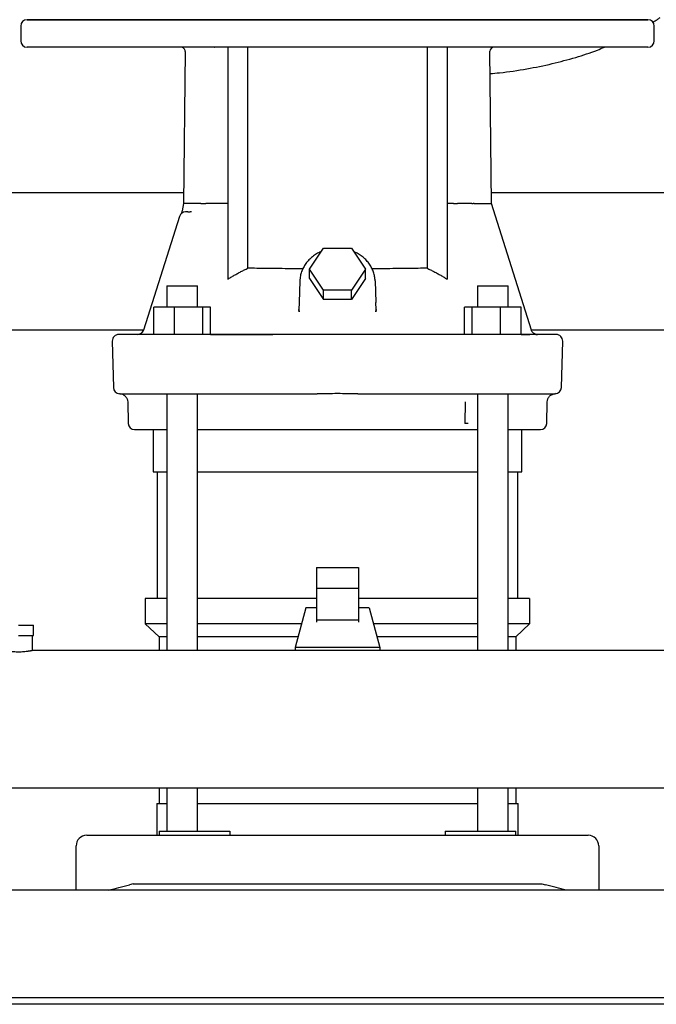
# Model space of a CAD drawing. Header units: millimetres. Extents: x 12 to 2031, y 10 to 1011.
# Tile 2 of 9: x 313 to 615, y 10 to 476. Entities that reach past the tile are written whole.
import ezdxf

# ---------------------------------------------------------------- set-up
doc = ezdxf.new("R2010")
doc.units = ezdxf.units.MM

msp = doc.modelspace()

# ---------------------------------------------------------------- linework, layer by layer
at = {"color": 7, "linetype": 'Continuous', "lineweight": 25}
for p, q in [((316.8, 476.48), (463.1, 476.48)), ((610.8, 476.48), (316.8, 476.48)), ((463.1, 476.48), (610.8, 476.48)), ((313.8, 473.48), (313.8, 466.48)), ((613.8, 466.48), (613.8, 473.48)), ((610.8, 463.48), (316.8, 463.48)), ((391.64, 461.48), (390.89, 389.43)), ((405.43, 463.44), (405.5, 463.45)), ((409.44, 463.48), (409.34, 463.48)), ((421.38, 463.46), (411.82, 463.46)), ((411.82, 463.46), (411.82, 353.63)), ((421.38, 358.88), (421.38, 463.46)), ((506.22, 463.46), (506.22, 358.88)), ((515.8, 463.46), (506.22, 463.46)), ((515.8, 463.46), (515.8, 353.62)), ((536.71, 389.48), (535.96, 461.53)), ((390.94, 394.48), (234.66, 394.48)), ((692.94, 394.48), (536.66, 394.48)), ((390.89, 389.43), (390.23, 386.03)), ((406.96, 389.48), (402, 389.48)), ((411.82, 389.48), (408.83, 389.48)), ((518.76, 389.48), (515.8, 389.48)), ((525.61, 389.48), (524.83, 389.48)), ((526.84, 389.48), (525.61, 389.48)), ((388.96, 383.39), (371.96, 329.58)), ((389.07, 383.67), (388.96, 383.39)), ((389.13, 383.81), (389.07, 383.67)), ((389.72, 384.71), (389.74, 384.73)), ((389.72, 384.71), (389.74, 384.72)), ((391.39, 385.45), (391.39, 385.45)), ((392.42, 385.59), (391.82, 385.48)), ((392.42, 385.59), (391.82, 385.48)), ((392.86, 385.48), (394.1, 385.48)), ((394.66, 385.59), (394.1, 385.48)), ((394.66, 385.59), (394.1, 385.48)), ((394.1, 385.48), (394.26, 385.45)), ((394.69, 385.54), (394.24, 385.48)), ((394.69, 385.54), (394.27, 385.48)), ((450.52, 358.44), (457.16, 368.4)), ((457.16, 368.4), (470.44, 368.4)), ((470.44, 368.4), (477.08, 358.44)), ((450.52, 353.94), (450.52, 358.44)), ((457.16, 348.48), (450.52, 358.44)), ((477.08, 358.44), (470.44, 348.48)), ((477.08, 353.94), (477.08, 358.44)), ((382.95, 350.48), (382.95, 340.48)), ((382.95, 350.48), (397.54, 350.48)), ((397.54, 350.48), (397.55, 350.48)), ((397.55, 340.48), (397.55, 350.48)), ((445.98, 352.91), (445.62, 342.61)), ((450.52, 353.94), (457.16, 343.98)), ((477.08, 353.94), (470.44, 343.98)), ((481.61, 352.93), (481.98, 342.61)), ((530.04, 350.48), (530.04, 340.48)), ((530.04, 350.48), (536.96, 350.48)), ((536.96, 350.48), (544.64, 350.48)), ((544.64, 340.48), (544.64, 350.48)), ((457.16, 343.98), (457.16, 348.48)), ((470.44, 348.48), (457.16, 348.48)), ((470.44, 343.98), (470.44, 348.48)), ((376.87, 327.48), (376.87, 340.48)), ((386.67, 340.48), (376.87, 340.48)), ((386.67, 327.48), (386.67, 340.48)), ((400.05, 340.48), (386.67, 340.48)), ((400.05, 327.48), (400.05, 340.48)), ((403.64, 340.48), (400.05, 340.48)), ((403.64, 327.48), (403.64, 340.48)), ((445.62, 342.61), (445.53, 339.32)), ((470.44, 343.98), (457.16, 343.98)), ((482.07, 339.32), (481.98, 342.61)), ((523.95, 327.48), (523.95, 340.48)), ((527.54, 340.48), (523.95, 340.48)), ((527.54, 327.48), (527.54, 340.48)), ((540.93, 340.48), (527.54, 340.48)), ((540.93, 327.48), (540.93, 340.48)), ((550.72, 340.48), (540.93, 340.48)), ((550.73, 327.52), (550.72, 340.48)), ((445.45, 339.04), (445.53, 339.32)), ((445.45, 339.04), (445.53, 339.32)), ((445.53, 339.32), (445.59, 338.26)), ((445.59, 338.26), (445.53, 339.32)), ((482.04, 338.28), (482.07, 339.32)), ((482.07, 339.32), (482.04, 338.28)), ((482.15, 339.04), (482.07, 339.32)), ((371.96, 329.58), (253.68, 329.48)), ((370.44, 327.8), (369.54, 327.52)), ((546.06, 327.48), (381.54, 327.48)), ((403.64, 327.48), (433.14, 327.48)), ((567.45, 327.48), (553.39, 327.48)), ((673.96, 329.58), (555.68, 329.48)), ((558.32, 327.5), (558.52, 327.48)), ((357.15, 324.4), (357.72, 302.4)), ((569.88, 302.4), (570.45, 324.4)), ((360.91, 299.48), (360.77, 299.48)), ((382, 299.48), (454.13, 299.48)), ((382.95, 299.48), (382.95, 177.98)), ((397.55, 177.98), (397.55, 299.47)), ((473.47, 299.48), (545.6, 299.48)), ((530.04, 299.47), (530.04, 177.98)), ((544.64, 177.98), (544.64, 299.48)), ((552.94, 299.48), (566.69, 299.48)), ((566.99, 299.49), (566.69, 299.48)), ((364.46, 295.56), (364.72, 285.4)), ((524.34, 295.59), (524.07, 285.4)), ((562.88, 285.4), (563.14, 295.59)), ((367.72, 282.48), (382.96, 282.48)), ((376.45, 282.48), (376.45, 262.48)), ((376.45, 282.48), (382.96, 282.48)), ((397.56, 282.48), (404.96, 282.48)), ((397.56, 282.48), (463.8, 282.48)), ((405.35, 282.48), (522.25, 282.48)), ((463.8, 282.48), (530.04, 282.48)), ((522.64, 282.48), (530.04, 282.48)), ((544.64, 282.48), (559.88, 282.48)), ((544.64, 282.48), (551.15, 282.48)), ((551.15, 262.48), (551.15, 282.48)), ((376.45, 262.48), (382.96, 262.48)), ((378.45, 262.48), (378.45, 202.48)), ((397.56, 262.48), (463.8, 262.48)), ((463.8, 262.48), (530.04, 262.48)), ((544.64, 262.48), (551.15, 262.48)), ((549.15, 202.48), (549.15, 262.48)), ((453.8, 217.17), (473.8, 217.17)), ((453.8, 217.17), (453.8, 207.28)), ((473.8, 217.17), (473.8, 207.28)), ((473.8, 207.28), (453.8, 207.28)), ((453.8, 207.28), (453.8, 192.27)), ((473.8, 207.28), (473.8, 192.27)), ((372.8, 202.48), (372.8, 190.48)), ((382.96, 202.48), (372.8, 202.48)), ((453.8, 202.48), (397.56, 202.48)), ((530.04, 202.48), (473.8, 202.48)), ((554.8, 202.48), (544.64, 202.48)), ((554.8, 202.48), (554.8, 190.48)), ((448.8, 198.13), (443.8, 179.38)), ((453.8, 198.13), (448.8, 198.13)), ((478.8, 198.13), (473.8, 198.13)), ((478.8, 198.13), (483.8, 179.38)), ((473.8, 192.27), (453.8, 192.27)), ((453.8, 192.27), (453.8, 191.32)), ((473.8, 192.27), (473.8, 191.32)), ((312.8, 189.98), (319.8, 189.98)), ((319.8, 184.98), (319.8, 189.98)), ((382.95, 190.48), (372.8, 190.48)), ((379.3, 184.48), (372.8, 190.48)), ((446.76, 190.48), (397.55, 190.48)), ((530.04, 190.48), (480.84, 190.48)), ((554.8, 190.48), (544.64, 190.48)), ((548.3, 184.48), (554.8, 190.48)), ((312.8, 184.98), (319.8, 184.98)), ((319.15, 184.98), (319.15, 177.98)), ((382.95, 184.48), (379.3, 184.48)), ((379.3, 184.48), (379.3, 177.98)), ((445.16, 184.48), (397.55, 184.48)), ((530.04, 184.48), (482.44, 184.48)), ((548.3, 184.48), (544.64, 184.48)), ((548.3, 184.48), (548.3, 177.98)), ((843.8, 177.98), (319.15, 177.98)), ((443.8, 179.38), (443.8, 177.98)), ((483.8, 179.38), (443.8, 179.38)), ((483.8, 179.38), (483.8, 177.98)), ((114.3, 112.98), (843.8, 112.98)), ((379.3, 112.98), (379.3, 105.48)), ((382.95, 112.98), (382.95, 92.48)), ((397.55, 92.48), (397.55, 112.98)), ((530.04, 112.98), (530.04, 92.48)), ((544.64, 92.48), (544.64, 112.98)), ((548.3, 112.98), (548.3, 105.48)), ((378.3, 105.48), (378.3, 90.48)), ((378.3, 105.48), (382.96, 105.48)), ((397.56, 105.48), (463.8, 105.48)), ((463.8, 105.48), (530.04, 105.48)), ((544.64, 105.48), (549.3, 105.48)), ((549.3, 90.48), (549.3, 105.48)), ((345.05, 90.48), (365.25, 90.48)), ((365.25, 90.48), (562.35, 90.48)), ((379.3, 92.48), (379.3, 90.48)), ((379.3, 92.48), (400.64, 92.48)), ((400.64, 92.48), (412.83, 92.48)), ((412.83, 92.48), (412.83, 90.48)), ((514.77, 92.48), (514.77, 90.48)), ((514.77, 92.48), (526.96, 92.48)), ((526.96, 92.48), (548.3, 92.48)), ((548.3, 90.48), (548.3, 92.48)), ((562.35, 90.48), (582.55, 90.48)), ((340.05, 64.48), (340.05, 85.48)), ((587.55, 85.48), (587.55, 64.48)), ((367.05, 67.48), (365.25, 67.01)), ((367.05, 67.48), (560.55, 67.48)), ((560.55, 67.48), (562.35, 67.01)), ((1028.05, 64.48), (28.05, 64.48)), ((1023.05, 13.48), (33.05, 13.48)), ((1023.05, 10.48), (33.05, 10.48))]:
    msp.add_line(p, q, dxfattribs=at)
at = {"color": 7, "linetype": 'Continuous', "lineweight": 25, "flags": 128}
for points in [[(555.63, 329.6), (546.18, 359.52), (536.71, 389.48)], [(374.21, 327.48), (371.28, 327.48), (368.68, 327.48), (366.43, 327.48), (364.51, 327.48), (362.94, 327.48), (361.72, 327.48), (360.85, 327.48), (360.32, 327.48), (360.15, 327.48)], [(360.91, 299.48), (361.44, 299.48), (362.32, 299.48), (363.53, 299.48), (365.09, 299.48), (366.98, 299.48), (369.21, 299.48), (371.77, 299.48), (374.65, 299.48)]]:
    msp.add_lwpolyline(points, dxfattribs=at)
at = {"color": 7, "linetype": 'Continuous', "lineweight": 25}
for centre, radius, start, end in [((316.8, 473.48), 3, 90, 180), ((610.8, 473.48), 3, 0, 90), ((316.8, 466.48), 3, 180, 270), ((610.8, 466.48), 3, 270, 0), ((389.64, 461.48), 2, 359.9769, 90), ((537.96, 461.48), 2, 89.9708, 178.7715), ((391.82, 382.48), 3, 90.0001, 162.4661), ((360.15, 324.48), 3, 90.0005, 181.5), ((369.1, 330.48), 3, 270, 342.4661), ((567.45, 324.48), 3, 358.5, 89.9995), ((360.72, 302.48), 3, 181.5, 267.8356), ((566.88, 302.48), 3, 270, 358.5), ((367.72, 285.48), 3, 181.5, 270), ((559.88, 285.48), 3, 270, 358.5), ((345.05, 85.48), 5, 90, 180), ((582.55, 85.48), 5, 0, 90)]:
    msp.add_arc(centre, radius, start, end, dxfattribs=at)
for points, knots in [([(613.13, 475.27), (613.88, 475.71), (615.07, 476.4), (616.15, 477.24), (616.56, 477.55)], [0, 0, 0, 0, 0.62833, 1, 1, 1, 1]), ([(536.07, 450.96), (537.58, 451.09), (543.42, 451.59), (553.25, 453.12), (565.28, 455.51), (576.41, 458.52), (584.65, 461.16), (589.08, 463.02), (590.18, 463.48)], [0, 0, 0, 0, 0.0817273, 0.3154106, 0.5350411, 0.7415501, 0.9358526, 1, 1, 1, 1]), ([(397.01, 389.48), (395.6, 389.48), (394.42, 389.48), (392.56, 389.48), (391.88, 389.48), (391.45, 389.48)], [0, 0, 0, 0, 0.5, 0.5, 1, 1, 1, 1]), ([(399.04, 389.48), (399.06, 389.49), (399.11, 389.49), (399.19, 389.5), (399.27, 389.5), (399.37, 389.51), (399.47, 389.51), (399.58, 389.51), (399.69, 389.52), (399.81, 389.52), (399.93, 389.52), (400.06, 389.52), (400.19, 389.52), (400.33, 389.52), (400.46, 389.52), (400.6, 389.52), (400.74, 389.52), (400.88, 389.52), (401.09, 389.52), (401.35, 389.52), (401.58, 389.57), (401.72, 389.61), (401.79, 389.62), (401.86, 389.61), (401.93, 389.57), (401.97, 389.51), (401.99, 389.48)], [0, 0, 0, 0, 0.0403196, 0.0806381, 0.1209691, 0.1613142, 0.2016659, 0.2420109, 0.2823331, 0.3226164, 0.3628477, 0.4030202, 0.4431365, 0.4832112, 0.5232745, 0.5633616, 0.6034938, 0.6436788, 0.6839134, 0.7831154, 0.8705446, 0.8972332, 0.9190973, 0.9366433, 0.9661537, 1, 1, 1, 1]), ([(408.83, 389.48), (408.8, 389.48), (408.69, 389.48), (408.49, 389.49), (408.2, 389.49), (407.85, 389.49), (407.51, 389.49), (407.21, 389.49), (407.04, 389.48), (406.96, 389.48)], [0, 0, 0, 0, 0.053932, 0.155236, 0.303913, 0.49997, 0.690849, 0.85751, 1, 1, 1, 1]), ([(518.76, 389.48), (518.81, 389.48), (518.97, 389.48), (519.22, 389.48), (519.49, 389.48), (519.82, 389.47), (520.21, 389.47), (520.5, 389.48), (520.64, 389.48), (520.64, 389.48)], [0, 0, 0, 0, 0.07192, 0.241968, 0.36894, 0.492503, 0.746196, 0.999906, 1, 1, 1, 1]), ([(524.83, 389.48), (524.54, 389.48), (523.84, 389.48), (522.74, 389.48), (521.63, 389.48), (520.93, 389.48), (520.64, 389.48)], [0, 0, 0, 0, 0.208557, 0.499993, 0.791679, 1, 1, 1, 1]), ([(527.42, 389.48), (527.39, 389.48), (527.35, 389.48), (527.28, 389.48), (527.2, 389.48), (527.11, 389.48), (526.98, 389.48), (526.9, 389.48), (526.84, 389.48)], [0, 0, 0, 0, 0.116889, 0.240595, 0.370471, 0.505259, 0.701806, 1, 1, 1, 1]), ([(527.42, 389.48), (527.45, 389.48), (527.52, 389.48), (527.62, 389.48), (527.72, 389.48), (527.84, 389.48), (527.97, 389.48), (528.06, 389.48), (528.1, 389.48)], [0, 0, 0, 0, 0.126851, 0.254074, 0.382169, 0.511628, 0.758714, 1, 1, 1, 1]), ([(528.56, 389.48), (530.22, 389.48), (531.65, 389.48), (533.98, 389.48), (534.9, 389.48), (535.54, 389.48)], [0, 0, 0, 0, 0.5, 0.5, 1, 1, 1, 1]), ([(536.15, 389.48), (536.52, 389.48), (536.9, 389.48), (536.71, 389.48), (536.7, 389.48)], [0, 0, 0, 0, 0.987589, 1, 1, 1, 1]), ([(390.23, 386.03), (390.18, 385.81), (390.07, 385.34), (389.84, 384.92), (389.72, 384.71)], [0, 0, 0, 0, 0.498656, 1, 1, 1, 1]), ([(392.86, 385.48), (392.6, 385.48), (392.35, 385.48), (391.97, 385.48), (391.85, 385.48), (391.83, 385.48)], [0, 0, 0, 0, 0.5, 0.5, 1, 1, 1, 1]), ([(455.99, 366.65), (455.63, 366.5), (454.54, 366.05), (452.89, 365.03), (451.08, 363.62), (449.5, 362), (448.19, 360.21), (447.16, 358.27), (446.44, 356.24), (446.05, 354.34), (445.99, 353.13), (445.97, 352.63)], [0, 0, 0, 0, 0.061637, 0.184706, 0.307586, 0.430141, 0.552232, 0.67374, 0.794606, 0.914859, 1, 1, 1, 1]), ([(481.61, 352.93), (481.6, 353.25), (481.55, 354.27), (481.23, 355.97), (480.56, 358), (479.58, 359.92), (478.33, 361.71), (476.83, 363.34), (475.08, 364.77), (473.34, 365.9), (472.11, 366.44), (471.6, 366.66)], [0, 0, 0, 0, 0.054471, 0.175832, 0.297238, 0.418878, 0.54094, 0.663532, 0.78668, 0.910345, 1, 1, 1, 1]), ([(411.82, 353.63), (412.07, 353.79), (412.58, 354.11), (413.36, 354.59), (414.13, 355.05), (414.92, 355.51), (415.71, 355.96), (416.5, 356.4), (417.3, 356.84), (418.1, 357.26), (418.92, 357.68), (419.73, 358.09), (420.55, 358.49), (421.1, 358.75), (421.38, 358.88)], [0, 0, 0, 0, 0.083012, 0.16605, 0.249124, 0.332243, 0.415418, 0.498657, 0.581971, 0.66537, 0.748862, 0.832458, 0.916168, 1, 1, 1, 1]), ([(447.38, 358.58), (446.78, 358.58), (444.34, 358.6), (440.2, 358.63), (435.03, 358.67), (430.1, 358.73), (425.43, 358.8), (422.74, 358.85), (421.38, 358.88)], [0, 0, 0, 0, 0.058732, 0.237068, 0.420363, 0.608616, 0.801829, 1, 1, 1, 1]), ([(506.22, 358.88), (504.86, 358.85), (502.18, 358.8), (497.53, 358.73), (492.61, 358.67), (487.43, 358.63), (483.28, 358.6), (480.82, 358.58), (480.2, 358.58)], [0, 0, 0, 0, 0.197301, 0.389969, 0.578003, 0.761403, 0.940171, 1, 1, 1, 1]), ([(506.22, 358.88), (506.5, 358.75), (507.05, 358.49), (507.87, 358.09), (508.69, 357.68), (509.5, 357.26), (510.31, 356.83), (511.11, 356.4), (511.9, 355.96), (512.69, 355.5), (513.48, 355.05), (514.26, 354.58), (515.03, 354.1), (515.54, 353.78), (515.8, 353.62)], [0, 0, 0, 0, 0.08383, 0.167538, 0.251133, 0.334624, 0.418022, 0.501336, 0.584575, 0.66775, 0.75087, 0.833945, 0.916985, 1, 1, 1, 1]), ([(371.96, 329.58), (371.88, 329.36), (371.71, 328.92), (371.25, 328.36), (370.68, 327.89), (370.22, 327.71), (370, 327.62)], [0, 0, 0, 0, 0.239453, 0.490579, 0.746621, 1, 1, 1, 1]), ([(381.54, 327.48), (380.69, 327.48), (379.88, 327.48), (378.36, 327.48), (377.67, 327.48), (376.41, 327.48), (375.84, 327.48), (374.89, 327.48), (374.51, 327.48), (374.21, 327.48)], [0, 0, 0, 0, 0.25, 0.25, 0.5, 0.5, 0.75, 0.75, 1, 1, 1, 1]), ([(553.39, 327.48), (553.09, 327.48), (552.7, 327.48), (551.74, 327.48), (551.19, 327.48), (549.93, 327.48), (549.22, 327.48), (547.71, 327.48), (546.91, 327.48), (546.06, 327.48)], [0, 0, 0, 0, 0.25, 0.25, 0.5, 0.5, 0.75, 0.75, 1, 1, 1, 1]), ([(550.73, 327.52), (551.77, 327.53), (553.99, 327.55), (556.09, 327.59), (557.31, 327.64), (557.3, 327.67), (557.29, 327.68)], [0, 0, 0, 0, 0.252137, 0.537059, 0.822238, 1, 1, 1, 1]), ([(557.59, 327.63), (557.37, 327.72), (556.91, 327.89), (556.34, 328.37), (555.89, 328.94), (555.72, 329.38), (555.63, 329.6)], [0, 0, 0, 0, 0.253279, 0.507621, 0.759148, 1, 1, 1, 1]), ([(557.29, 327.68), (557.57, 327.58), (557.95, 327.51), (558.22, 327.5), (558.32, 327.5)], [0, 0, 0, 0, 0.616573, 1, 1, 1, 1]), ([(360.61, 299.49), (361.06, 299.42), (362.08, 299.28), (363.37, 298.37), (364.27, 297.06), (364.4, 296.05), (364.46, 295.56)], [0, 0, 0, 0, 0.2407905, 0.5000862, 0.7593395, 1, 1, 1, 1]), ([(374.65, 299.48), (374.95, 299.48), (375.34, 299.48), (376.29, 299.48), (376.86, 299.48), (378.12, 299.48), (378.82, 299.48), (380.34, 299.48), (381.15, 299.48), (382, 299.48)], [0, 0, 0, 0, 0.25, 0.25, 0.5, 0.5, 0.75, 0.75, 1, 1, 1, 1]), ([(473.47, 299.48), (470.25, 299.48), (467.02, 299.49), (460.57, 299.49), (457.35, 299.48), (454.13, 299.48)], [0, 0, 0, 0, 0.5, 0.5, 1, 1, 1, 1]), ([(545.6, 299.48), (546.45, 299.48), (547.25, 299.48), (548.76, 299.48), (549.47, 299.48), (550.73, 299.48), (551.29, 299.48), (552.25, 299.48), (552.65, 299.48), (552.94, 299.48)], [0, 0, 0, 0, 0.25, 0.25, 0.5, 0.5, 0.75, 0.75, 1, 1, 1, 1]), ([(563.14, 295.59), (563.2, 296.04), (563.33, 297.05), (564.22, 298.35), (565.5, 299.27), (566.51, 299.42), (566.99, 299.49)], [0, 0, 0, 0, 0.24048, 0.499544, 0.75886, 1, 1, 1, 1]), ([(525.63, 285.4), (525.62, 285.4), (525.61, 285.4), (525.59, 285.4), (525.55, 285.4), (525.51, 285.4), (525.45, 285.4), (525.39, 285.4), (525.32, 285.4), (525.25, 285.39), (525.17, 285.39), (525.08, 285.39), (524.98, 285.4), (524.88, 285.4), (524.74, 285.4), (524.58, 285.4), (524.42, 285.4), (524.32, 285.4), (524.22, 285.41), (524.15, 285.41), (524.1, 285.41), (524.08, 285.41), (524.07, 285.4)], [0, 0, 0, 0, 0.057981, 0.115108, 0.171526, 0.227371, 0.282769, 0.337835, 0.392676, 0.447082, 0.500636, 0.553463, 0.605697, 0.657452, 0.708837, 0.819696, 0.862324, 0.910979, 0.949066, 0.976605, 0.993581, 1, 1, 1, 1]), ([(404.96, 282.48), (404.97, 282.48), (405.01, 282.48), (405.14, 282.48), (405.24, 282.48), (405.35, 282.48)], [0, 0, 0, 0, 0.5, 0.5, 1, 1, 1, 1]), ([(522.25, 282.48), (522.36, 282.48), (522.46, 282.48), (522.59, 282.48), (522.63, 282.48), (522.64, 282.48)], [0, 0, 0, 0, 0.5, 0.5, 1, 1, 1, 1]), ([(306.45, 177.98), (306.45, 177.98), (306.45, 177.98), (306.47, 177.98), (306.49, 177.98), (306.52, 177.97), (306.56, 177.96), (306.62, 177.95), (306.68, 177.94), (306.75, 177.93), (306.84, 177.91), (306.97, 177.89), (307.19, 177.85), (307.49, 177.8), (307.86, 177.74), (308.42, 177.65), (309.25, 177.55), (310.36, 177.44), (311.56, 177.37), (312.8, 177.35), (314.03, 177.37), (315.24, 177.44), (316.35, 177.55), (317.18, 177.65), (317.74, 177.74), (318.11, 177.8), (318.41, 177.85), (318.66, 177.89), (318.85, 177.93), (318.99, 177.95), (319.08, 177.97), (319.14, 177.98), (319.15, 177.98), (319.15, 177.98)], [0, 0, 0, 0, 0.011906, 0.023947, 0.036123, 0.048436, 0.060885, 0.073471, 0.086196, 0.099059, 0.112061, 0.125202, 0.154879, 0.187558, 0.21398, 0.250254, 0.312598, 0.375081, 0.439281, 0.499889, 0.56055, 0.624806, 0.687382, 0.749873, 0.785971, 0.812298, 0.845153, 0.874983, 0.901083, 0.92663, 0.951629, 0.976084, 1, 1, 1, 1]), ([(355.55, 64.48), (357.07, 64.88), (358.67, 65.3), (361.94, 66.15), (363.6, 66.58), (365.25, 67.01)], [0, 0, 0, 0, 0.5, 0.5, 1, 1, 1, 1]), ([(572.05, 64.48), (570.53, 64.88), (568.93, 65.3), (565.66, 66.15), (564, 66.58), (562.35, 67.01)], [0, 0, 0, 0, 0.5, 0.5, 1, 1, 1, 1])]:
    msp.add_open_spline(points, degree=3, knots=knots, dxfattribs=at)
for points in [[(391.45, 389.48), (391.07, 389.48), (390.89, 389.48), (390.89, 389.43)], [(399.04, 389.48), (398.32, 389.48), (397.64, 389.48), (397.01, 389.48)], [(528.56, 389.48), (528.41, 389.48), (528.25, 389.48), (528.1, 389.48)], [(535.54, 389.48), (535.67, 389.48), (535.79, 389.48), (535.89, 389.48)], [(535.89, 389.48), (535.99, 389.48), (536.07, 389.48), (536.15, 389.48)], [(391.83, 385.48), (391.82, 385.48), (391.82, 385.48), (391.82, 385.48)]]:
    msp.add_open_spline(points, degree=3, dxfattribs=at)

doc.saveas('drawing.dxf')
